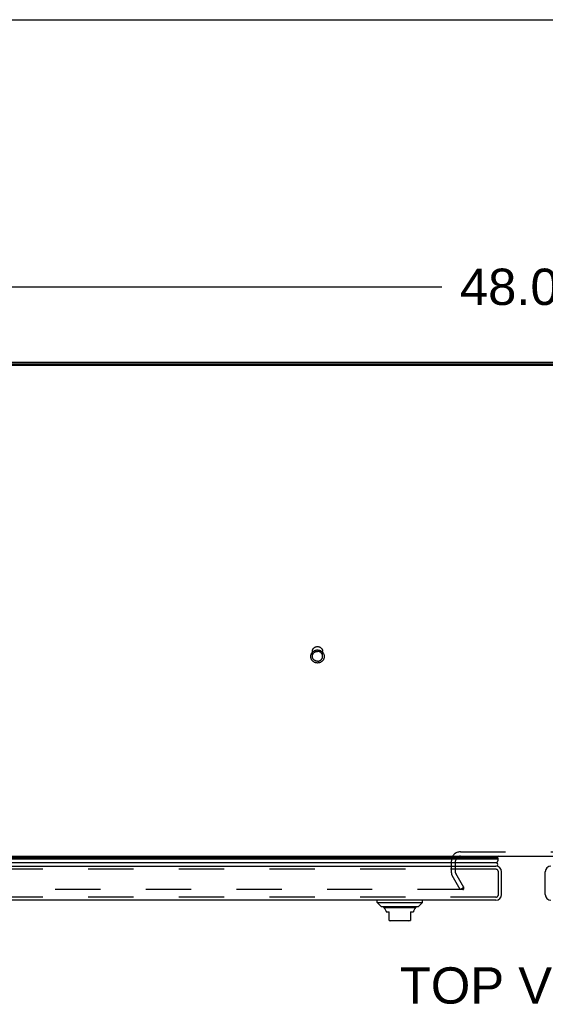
# Model space of a CAD drawing. Header units: inches. Extents: x 0 to 200, y 0 to 129.
# Tile 226 of 256: x 50 to 62, y 105 to 129. Entities that reach past the tile are written whole.
import ezdxf

# ---------------------------------------------------------------- set-up
doc = ezdxf.new("R2010")
doc.units = ezdxf.units.IN
doc.header["$LTSCALE"] = 11
doc.header["$MEASUREMENT"] = 0
doc.linetypes.add('HIDDEN', pattern=[0.2, 0.1, -0.1])
doc.layers.get('0').update_dxf_attribs({"linetype": 'CONTINUOUS'})
for name, color, linetype in [('DEFAULT_2', 8, 'HIDDEN'), ('DIMENSIONS', 7, 'CONTINUOUS'), ('LEFTHAND_DOOR_ASSEMBLY', 7, 'CONTINUOUS'), ('RIGHTHAND_DOOR_ASSEMBLY', 7, 'CONTINUOUS')]:
    doc.layers.add(name, color=color, linetype=linetype)
doc.styles.get("Standard").update_dxf_attribs({"font": 'arial.ttf'})
doc.dimstyles.new('DIMSTYLE_1', dxfattribs={"dimtxt": 0.882353, "dimasz": 1.176471, "dimexe": 0.09, "dimexo": 0.07, "dimgap": 0.0375, "dimtad": 0, "dimtih": 1, "dimtoh": 1, "dimzin": 4, "dimdsep": 46, "dimtxsty": 'Standard', "dimblk": '_FILLED', "dimblk1": '_FILLED', "dimblk2": '_FILLED', "dimcen": 0.09, "dimadec": 3, "dimazin": 1, "dimtfac": 1, "dimtdec": 3, "dimtofl": 0, "dimtmove": 0, "dimatfit": 3, "dimldrblk": '_FILLED', "dimfxl": 0, "dimtolj": 1, "dimtzin": 4, "dimarcsym": 0})

# ---------------------------------------------------------------- blocks, each defined once
blk = doc.blocks.new('_FILLED')
at = {"color": 0, "linetype": 'ByBlock'}
blk.add_solid([(0, 0), (-1, 0.2), (-1, -0.2)], dxfattribs=at)
blk = doc.blocks.new('*D5')
at = {"layer": 'DIMENSIONS', "color": 2, "linetype": 'Continuous'}
for p, q in [((37.818, 121.867), (37.818, 123.983)), ((85.818, 121.867), (85.818, 123.983)), ((37.818, 122.924), (59.835, 122.924)), ((85.818, 122.924), (63.801, 122.924))]:
    blk.add_line(p, q, dxfattribs=at)
at = {"layer": 'DIMENSIONS', "color": 2, "linetype": 'Continuous', "xscale": 1.1764705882, "yscale": 1.1764705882, "zscale": 1.1764705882, "rotation": 180}
blk.add_blockref('_FILLED', (37.818, 122.924), dxfattribs=at)
at = {"layer": 'DIMENSIONS', "color": 2, "linetype": 'Continuous', "xscale": 1.1764705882, "yscale": 1.1764705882, "zscale": 1.1764705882}
blk.add_blockref('_FILLED', (85.818, 122.924), dxfattribs=at)
at = {"layer": 'DIMENSIONS', "color": 2, "linetype": 'Continuous', "insert": (61.818, 123.365), "char_height": 0.8824, "width": 3.08332, "attachment_point": 2, "line_spacing_factor": 0.9}
blk.add_mtext('48.00', dxfattribs=at)

msp = doc.modelspace()

# ---------------------------------------------------------------- linework, layer by layer
at = {"color": 7, "linetype": 'Continuous'}
for p, q in [((0, 129.412), (200, 129.412)), ((85.703, 121.015), (37.932, 121.015)), ((39.568, 109.095), (84.068, 109.095))]:
    msp.add_line(p, q, dxfattribs=at)
at = {"color": 3, "linetype": 'Continuous'}
for p, q in [((85.703, 121.042), (37.932, 121.042)), ((38.044, 121.095), (85.592, 121.095))]:
    msp.add_line(p, q, dxfattribs=at)
at = {"layer": 'DEFAULT_2', "color": 8, "linetype": 'HIDDEN'}
for p, q in [((56.694, 113.949), (56.694, 114.065)), ((56.942, 113.949), (56.942, 114.065)), ((60.287, 109.199), (63.349, 109.199)), ((60.068, 108.691), (60.068, 108.98)), ((60.172, 108.69), (60.172, 108.98)), ((60.282, 108.283), (60.086, 108.623)), ((60.372, 108.335), (60.176, 108.675)), ((60.364, 108.348), (60.364, 108.296)), ((60.349, 108.283), (39.385, 108.283)), ((60.372, 108.335), (60.282, 108.283))]:
    msp.add_line(p, q, dxfattribs=at)
for points in [[(56.818, 113.785), (56.806, 113.786), (56.793, 113.787), (56.781, 113.789), (56.77, 113.792), (56.758, 113.796), (56.747, 113.801), (56.736, 113.807), (56.726, 113.813), (56.716, 113.82), (56.707, 113.828), (56.698, 113.836), (56.69, 113.845), (56.683, 113.855), (56.676, 113.865), (56.67, 113.875), (56.666, 113.886), (56.662, 113.897), (56.658, 113.908), (56.656, 113.92), (56.655, 113.932), (56.654, 113.944), (56.655, 113.956), (56.656, 113.967), (56.658, 113.979), (56.661, 113.99), (56.666, 114.002), (56.67, 114.012), (56.676, 114.023), (56.683, 114.033), (56.69, 114.043), (56.698, 114.052), (56.706, 114.06), (56.716, 114.068), (56.726, 114.075), (56.736, 114.081), (56.747, 114.087), (56.758, 114.092), (56.77, 114.095), (56.781, 114.099), (56.793, 114.101), (56.806, 114.102), (56.818, 114.103)], [(56.694, 114.065), (56.694, 114.075), (56.695, 114.084), (56.697, 114.093), (56.7, 114.102), (56.703, 114.111), (56.707, 114.12), (56.712, 114.128), (56.717, 114.136), (56.723, 114.143), (56.73, 114.15), (56.737, 114.156), (56.745, 114.162), (56.753, 114.167), (56.761, 114.172), (56.77, 114.176), (56.779, 114.179), (56.789, 114.182), (56.798, 114.184), (56.808, 114.185), (56.818, 114.185)], [(56.818, 114.185), (56.828, 114.185), (56.837, 114.184), (56.847, 114.182), (56.856, 114.179), (56.865, 114.176), (56.874, 114.172), (56.883, 114.167), (56.891, 114.162), (56.898, 114.156), (56.906, 114.15), (56.912, 114.143), (56.918, 114.136), (56.924, 114.128), (56.928, 114.12), (56.932, 114.111), (56.936, 114.102), (56.938, 114.093), (56.94, 114.084), (56.941, 114.075), (56.942, 114.065)], [(56.818, 114.103), (56.83, 114.102), (56.842, 114.101), (56.854, 114.099), (56.866, 114.095), (56.878, 114.092), (56.889, 114.087), (56.9, 114.081), (56.91, 114.075), (56.92, 114.068), (56.929, 114.06), (56.938, 114.052), (56.946, 114.043), (56.953, 114.033), (56.959, 114.023), (56.965, 114.013), (56.97, 114.002), (56.974, 113.991), (56.977, 113.979), (56.979, 113.968), (56.981, 113.956), (56.981, 113.944), (56.981, 113.932), (56.98, 113.92), (56.977, 113.909), (56.974, 113.897), (56.97, 113.886), (56.965, 113.875), (56.96, 113.865), (56.953, 113.855), (56.946, 113.845), (56.938, 113.836), (56.929, 113.828), (56.92, 113.82), (56.91, 113.813), (56.9, 113.807), (56.889, 113.801), (56.878, 113.796), (56.866, 113.792), (56.854, 113.789), (56.842, 113.787), (56.83, 113.786), (56.818, 113.785)], [(56.694, 113.949), (56.694, 113.959), (56.695, 113.968), (56.697, 113.977), (56.7, 113.986), (56.703, 113.995), (56.707, 114.004), (56.712, 114.012), (56.717, 114.02), (56.724, 114.027), (56.73, 114.034), (56.737, 114.04), (56.745, 114.046), (56.753, 114.052), (56.762, 114.056), (56.77, 114.06), (56.779, 114.063), (56.789, 114.066), (56.798, 114.068), (56.808, 114.069), (56.818, 114.069)], [(56.818, 113.83), (56.808, 113.83), (56.798, 113.831), (56.789, 113.833), (56.779, 113.836), (56.77, 113.839), (56.762, 113.843), (56.753, 113.847), (56.745, 113.853), (56.737, 113.858), (56.73, 113.865), (56.724, 113.872), (56.717, 113.879), (56.712, 113.887), (56.707, 113.895), (56.703, 113.904), (56.7, 113.912), (56.697, 113.921), (56.695, 113.931), (56.694, 113.94), (56.694, 113.949)], [(56.942, 113.949), (56.941, 113.959), (56.94, 113.968), (56.938, 113.977), (56.936, 113.986), (56.932, 113.995), (56.928, 114.004), (56.924, 114.012), (56.918, 114.02), (56.912, 114.027), (56.905, 114.034), (56.898, 114.04), (56.891, 114.046), (56.883, 114.052), (56.874, 114.056), (56.865, 114.06), (56.856, 114.063), (56.847, 114.066), (56.837, 114.068), (56.828, 114.069), (56.818, 114.069)], [(56.818, 113.83), (56.828, 113.83), (56.837, 113.831), (56.847, 113.833), (56.856, 113.836), (56.865, 113.839), (56.874, 113.843), (56.883, 113.847), (56.891, 113.853), (56.898, 113.858), (56.905, 113.865), (56.912, 113.872), (56.918, 113.879), (56.924, 113.887), (56.928, 113.895), (56.932, 113.904), (56.936, 113.912), (56.938, 113.921), (56.94, 113.931), (56.941, 113.94), (56.942, 113.949)], [(60.349, 108.283), (60.351, 108.283), (60.352, 108.283), (60.354, 108.284), (60.355, 108.284), (60.357, 108.285), (60.358, 108.286), (60.359, 108.287), (60.361, 108.288), (60.362, 108.289), (60.362, 108.29), (60.363, 108.292), (60.363, 108.293), (60.364, 108.295), (60.364, 108.296)], [(60.364, 108.296), (60.364, 108.296), (60.364, 108.298), (60.363, 108.299), (60.363, 108.3), (60.362, 108.302)]]:
    msp.add_lwpolyline(points, dxfattribs=at)
for centre, radius, start, end in [((60.287, 108.98), 0.219, 90, 180), ((60.287, 108.98), 0.115, 90, 180), ((60.205, 108.691), 0.137, 180, 210), ((60.205, 108.691), 0.033, 180, 210)]:
    msp.add_arc(centre, radius, start, end, dxfattribs=at)
at = {"layer": 'LEFTHAND_DOOR_ASSEMBLY', "color": 7, "linetype": 'Continuous'}
for p, q in [((38.567, 109.061), (61.192, 109.061)), ((38.574, 109.075), (61.186, 109.075)), ((38.576, 109.084), (61.183, 109.084)), ((61.204, 109.095), (61.183, 109.084)), ((61.201, 109.018), (38.558, 109.018)), ((38.587, 108.943), (61.173, 108.943)), ((58.267, 107.966), (58.267, 108.025)), ((58.365, 107.868), (58.267, 107.966)), ((58.267, 107.966), (59.369, 107.966)), ((58.365, 107.868), (59.271, 107.868)), ((59.271, 107.868), (59.369, 107.966)), ((59.369, 107.966), (59.369, 108.025)), ((59.202, 107.84), (58.434, 107.84)), ((58.483, 107.755), (58.483, 107.742)), ((58.483, 107.742), (58.562, 107.742)), ((58.562, 107.532), (58.562, 107.742)), ((59.074, 107.742), (59.152, 107.742)), ((59.074, 107.742), (59.074, 107.532)), ((59.152, 107.755), (59.152, 107.742)), ((59.034, 107.525), (58.601, 107.525))]:
    msp.add_line(p, q, dxfattribs=at)
at = {"layer": 'LEFTHAND_DOOR_ASSEMBLY', "color": 3, "linetype": 'Continuous'}
for p, q in [((38.609, 108.85), (61.151, 108.85)), ((61.286, 108.16), (61.286, 108.715)), ((61.151, 108.025), (38.609, 108.025))]:
    msp.add_line(p, q, dxfattribs=at)
at = {"layer": 'LEFTHAND_DOOR_ASSEMBLY', "color": 8, "linetype": 'HIDDEN'}
for p, q in [((61.151, 108.775), (38.609, 108.775)), ((61.211, 108.16), (61.211, 108.715)), ((61.151, 108.1), (38.609, 108.1))]:
    msp.add_line(p, q, dxfattribs=at)
at = {"layer": 'LEFTHAND_DOOR_ASSEMBLY', "color": 7, "linetype": 'Continuous'}
for points in [[(61.186, 109.075), (61.188, 109.071), (61.189, 109.068), (61.191, 109.065), (61.192, 109.061)], [(61.201, 109.018), (61.201, 109.01), (61.2, 109.002), (61.199, 108.994), (61.197, 108.987), (61.194, 108.979), (61.191, 108.972), (61.187, 108.964), (61.183, 108.957), (61.178, 108.95), (61.173, 108.943)]]:
    msp.add_lwpolyline(points, dxfattribs=at)
for centre, radius, start, end in [((61.156, 109.071), 0.03, 6.412, 23.7978), ((61.146, 109.029), 0.0569, 348.7115, 34.5669), ((61.146, 108.9), 0.05, 275.2617, 57.3282), ((58.454, 107.89), 0.0492, 206.1149, 270), ((59.182, 107.89), 0.0492, 270, 333.8851), ((58.454, 107.84), 0.0197, 179.8854, 240), ((58.404, 107.755), 0.0787, 0, 60), ((59.231, 107.755), 0.0787, 120, 180), ((59.182, 107.84), 0.0197, 300, 0.1146), ((58.601, 107.644), 0.118, 250.5215, 270), ((59.034, 107.644), 0.118, 270, 289.4747)]:
    msp.add_arc(centre, radius, start, end, dxfattribs=at)
at = {"layer": 'LEFTHAND_DOOR_ASSEMBLY', "color": 3, "linetype": 'Continuous'}
for centre, start, end in [((61.151, 108.715), 0, 90), ((61.151, 108.16), 270, 360)]:
    msp.add_arc(centre, 0.135, start, end, dxfattribs=at)
at = {"layer": 'LEFTHAND_DOOR_ASSEMBLY', "color": 8, "linetype": 'HIDDEN'}
for centre, start, end in [((61.151, 108.715), 0, 90), ((61.151, 108.16), 270, 360)]:
    msp.add_arc(centre, 0.06, start, end, dxfattribs=at)
at = {"layer": 'LEFTHAND_DOOR_ASSEMBLY', "color": 7, "linetype": 'Continuous'}
msp.add_ellipse((60.936, 109.018), major_axis=(0.265, 0), ratio=0.632157, start_param=0.260445, end_param=0.346101, dxfattribs=at)
at = {"layer": 'RIGHTHAND_DOOR_ASSEMBLY', "color": 3, "linetype": 'Continuous'}
msp.add_line((62.35, 108.16), (62.35, 108.715), dxfattribs=at)
for centre, start, end in [((62.485, 108.715), 90, 180), ((62.485, 108.16), 180, 270)]:
    msp.add_arc(centre, 0.135, start, end, dxfattribs=at)

# ---------------------------------------------------------------- texts
at = {"layer": 'DIMENSIONS', "color": 2, "linetype": 'Continuous', "insert": (61.83, 106.394), "char_height": 0.8824, "width": 6.01246, "attachment_point": 2, "line_spacing_factor": 0.9}
msp.add_mtext('TOP VIEW', dxfattribs=at)

# ---------------------------------------------------------------- dimensions: what is measured, and where the dimension line sits
at = {"layer": 'DIMENSIONS', "color": 2, "linetype": 'Continuous'}
dim = msp.add_linear_dim(base=(37.818, 122.924), p1=(85.818, 124.053), p2=(37.818, 124.053), angle=180, dimstyle='DIMSTYLE_1', dxfattribs=at)
dim.commit()
dim.dimension.update_dxf_attribs({"geometry": '*D5', "text_midpoint": (61.795, 122.919), "dimtype": 160})

doc.saveas('drawing.dxf')
